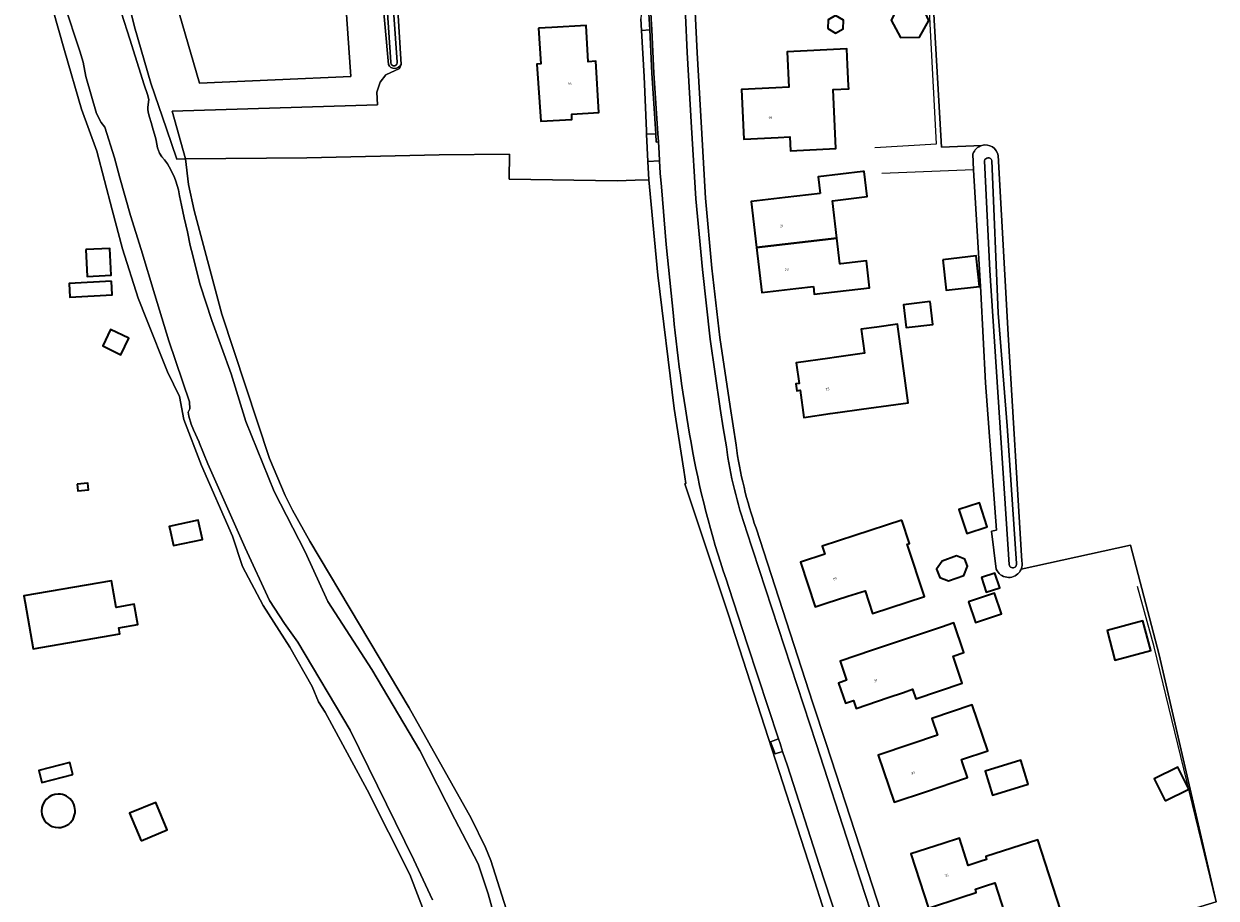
# Model space of a CAD drawing. Header units: metres. Extents: x 201541 to 204988, y 387833 to 394342.
# Tile 156 of 214: x 203642 to 203816, y 391477 to 391605. Entities that reach past the tile are written whole.
import ezdxf
from ezdxf.enums import TextEntityAlignment as Align

# ---------------------------------------------------------------- set-up
doc = ezdxf.new("R2010")
doc.units = ezdxf.units.M
for name, color, linetype, lineweight in [('B-WE-GR-BOUWLAND-GV', 80, 'Continuous', 13), ('B-WE-GR-GRAS-GV', 60, 'Continuous', 13), ('B-WE-GR-GROENVOORZIENING-GV', 80, 'Continuous', 18), ('B-WE-GR-HOUTWAL-GV', 40, 'Continuous', 13), ('B-WE-IE-TERREINAFSCHEIDING_KUNSTMATIG_HEKWERK-G', 20, 'IE-TERREINAFSCHEIDING-KUNSTMATIG', 18), ('B-WE-OG-BEBOUWING-GV', 7, 'Continuous', 35), ('B-WE-OG-BEBOUWING-T18', 10, 'Continuous', 18), ('B-WE-OG-BEBOUWING_SCHUUR-GV', 7, 'Continuous', 35), ('B-WE-OG-TERREIN_CULTUURSCHEIDING-GV', 7, 'Continuous', 18), ('B-WE-OG-TERREIN_ERF-GV', 7, 'Continuous', 18), ('B-WE-OG-WATER-GV', 130, 'Continuous', 18), ('B-WE-OG-WATER_SLOOT-GV', 120, 'Continuous', 18), ('B-WE-VH-ONVERHARD-GV', 252, 'Continuous', 18), ('B-WE-VH-VERHARDING_ASFALT-GV', 252, 'Continuous', 18), ('B-WE-VH-VERHARDING_GRASBETONSTEEN-GV', 70, 'Continuous', 18), ('B-WE-VH-VERHARDING_OPEN-GV', 252, 'Continuous', 18), ('B-WE-VH-VERHARDING_TEGEL-GV', 252, 'Continuous', 18)]:
    doc.layers.add(name, color=color, linetype=linetype, lineweight=lineweight)
doc.styles.add('NLCS-ISO-M200-T18', font='NLCS-ISO.ttf', dxfattribs={"height": 0.36})
doc.linetypes.add('IE-TERREINAFSCHEIDING-KUNSTMATIG', pattern='A,4,[82,NLCS.SHX,S=0.75,R=90,X=0,Y=0],4,-2', length=10)

msp = doc.modelspace()

# ---------------------------------------------------------------- linework, layer by layer
at = {"layer": 'B-WE-GR-BOUWLAND-GV'}
for points in [[(203774.526, 391609.205), (203775.8, 391587.157), (203781.722, 391587.415)], [(203784.109, 391585.923), (203785.531, 391559.794), (203787.569, 391526.631)], [(203787.457, 391525.49), (203803.409, 391528.975), (203807.598, 391512.933), (203815.95, 391476.86), (203773.49, 391463.874), (203772.15, 391463.431), (203771.262, 391463.138), (203770.964, 391463.065)]]:
    msp.add_lwpolyline(points, dxfattribs=at)
for points in [[(203781.722, 391587.415, -0.4390345), (203784.109, 391585.923)], [(203787.569, 391526.631, -0.1490188), (203787.457, 391525.49)]]:
    msp.add_lwpolyline(points, format="xyb", dxfattribs=at)
at = {"layer": 'B-WE-GR-GRAS-GV'}
msp.add_lwpolyline([(203758.762, 391475.217), (203756.876, 391481.129), (203744.67, 391518.809), (203738.3, 391537.956), (203738.45, 391537.979), (203738.143, 391539.955), (203736.738, 391548.982), (203734.334, 391568.471), (203733.139, 391581.351), (203733.044, 391582.38), (203731.04, 391582.329), (203728.384, 391582.261), (203712.628, 391582.467), (203712.659, 391586.118), (203702.373, 391586.029), (203683.061, 391585.623), (203665.289, 391585.477), (203665.753, 391581.729), (203666.583, 391577.892), (203670.604, 391562.771), (203677.603, 391541.678), (203679.876, 391536.225), (203680.927, 391534.125), (203683.481, 391529.558), (203697.984, 391505.21), (203707.064, 391489.097), (203709.16, 391484.806), (203709.93, 391482.912), (203712.504, 391474.739)], dxfattribs=at)
at = {"layer": 'B-WE-GR-GROENVOORZIENING-GV'}
msp.add_lwpolyline([(203682.088, 391710.585), (203682.028, 391715.409), (203676.264, 391716.336), (203658.944, 391718.353), (203658.028, 391712.774), (203648.153, 391713.772), (203646.915, 391709.011), (203645.405, 391699.745), (203643.342, 391684.561), (203644.062, 391677.296), (203646.465, 391668.222), (203651.392, 391651.552), (203667.351, 391596.5), (203689.451, 391597.516), (203686.856, 391635.242), (203682.13, 391707.193)], close=True, dxfattribs=at)
at = {"layer": 'B-WE-GR-HOUTWAL-GV'}
for points in [[(203694.958, 391599.242), (203693.13, 391619.876), (203691.981, 391637.022), (203690.809, 391652.635), (203689.813, 391667.309), (203688.566, 391686.016), (203688.064, 391704.469)], [(203686.856, 391635.242), (203689.451, 391597.516), (203667.351, 391596.5), (203651.392, 391651.552)], [(203655.216, 391615.6), (203657.859, 391604.743), (203660.237, 391596.532), (203662.531, 391589.841), (203664.041, 391585.398), (203665.289, 391585.477)], [(203665.289, 391585.477), (203663.361, 391592.439), (203693.353, 391593.374), (203693.296, 391595.195), (203693.754, 391596.664), (203694.598, 391597.753), (203696.599, 391598.65), (203696.809, 391599.254)]]:
    msp.add_lwpolyline(points, dxfattribs=at)
msp.add_lwpolyline([(203696.809, 391599.254, -0.6158976), (203694.958, 391599.242)], format="xyb", dxfattribs=at)
at = {"layer": 'B-WE-IE-TERREINAFSCHEIDING_KUNSTMATIG_HEKWERK-G'}
for points in [[(203682.088, 391710.585), (203682.13, 391707.193), (203686.856, 391635.242), (203689.451, 391597.516), (203667.351, 391596.5), (203651.392, 391651.552), (203646.465, 391668.222), (203644.062, 391677.296), (203643.342, 391684.561), (203645.405, 391699.745), (203646.915, 391709.011), (203648.153, 391713.772)], [(203766.076, 391587.11), (203775.074, 391587.659), (203774.191, 391604.246), (203773.551, 391616.883)], [(203694.598, 391597.753), (203696.599, 391598.65)], [(203663.361, 391592.439), (203693.353, 391593.374), (203693.296, 391595.195), (203693.754, 391596.664), (203694.598, 391597.753)], [(203665.289, 391585.477), (203663.361, 391592.439)], [(203665.289, 391585.477), (203683.061, 391585.623), (203702.373, 391586.029), (203712.659, 391586.118), (203712.628, 391582.467), (203728.384, 391582.261), (203731.04, 391582.329)], [(203780.481, 391583.855), (203767.062, 391583.33)], [(203783.813, 391525.463), (203783.131, 391531.024), (203783.867, 391531.178), (203782.257, 391552.711), (203781.574, 391565.962), (203780.481, 391583.855)], [(203731.04, 391582.329), (203733.044, 391582.38)], [(203773.49, 391463.874), (203815.95, 391476.86), (203806.913, 391514.12), (203804.446, 391522.947)]]:
    msp.add_lwpolyline(points, dxfattribs=at)
at = {"layer": 'B-WE-OG-BEBOUWING-GV'}
for points in [[(203768.462, 391605.716), (203769.83, 391603.186), (203772.577, 391603.239), (203773.972, 391605.684), (203772.776, 391608.272), (203769.696, 391608.217)], [(203759.19, 391604.505), (203760.325, 391603.832), (203761.428, 391604.451), (203761.46, 391605.744), (203760.325, 391606.417), (203759.222, 391605.798)], [(203716.912, 391604.553), (203717.26, 391599.358), (203716.666, 391599.318), (203717.227, 391590.973), (203721.795, 391591.196), (203721.755, 391592.004), (203725.717, 391592.23), (203725.298, 391599.712), (203724.15, 391599.648), (203723.855, 391604.94), (203718.863, 391604.662)], [(203751.575, 391595.834), (203746.582, 391595.593), (203746.934, 391588.329), (203751.935, 391588.57), (203753.643, 391588.653), (203753.741, 391586.631), (203760.386, 391586.98), (203759.968, 391595.576), (203762.253, 391595.687), (203762.23, 391596.146), (203762.082, 391599.194), (203761.968, 391601.535), (203753.258, 391601.078), (203753.508, 391595.928)], [(203758.076, 391580.382), (203752.965, 391579.788), (203747.997, 391579.211), (203748.776, 391572.514), (203760.495, 391573.877), (203759.86, 391579.338), (203764.938, 391579.929), (203764.517, 391583.617), (203764.332, 391583.595), (203757.791, 391582.834)], [(203757.084, 391566.792), (203757.216, 391565.66), (203765.294, 391566.599), (203764.832, 391570.569), (203761.084, 391570.133), (203760.933, 391570.115), (203760.495, 391573.877), (203748.776, 391572.514), (203749.543, 391565.916), (203754.511, 391566.493)], [(203650.752, 391572.196), (203650.936, 391568.277), (203654.439, 391568.441), (203654.255, 391572.36)], [(203776.006, 391570.713), (203776.51, 391566.254), (203781.382, 391566.805), (203780.878, 391571.264)], [(203654.498, 391567.584), (203648.294, 391567.244), (203648.404, 391565.238), (203654.608, 391565.578)], [(203774.159, 391564.582), (203770.26, 391564.114), (203770.659, 391560.792), (203774.558, 391561.26)], [(203657.034, 391559.237), (203654.369, 391560.523), (203653.203, 391558.107), (203655.868, 391556.821)], [(203764.116, 391548.853), (203769.129, 391549.54), (203770.939, 391549.789), (203769.364, 391561.275), (203766.358, 391560.862), (203764.053, 391560.546), (203764.552, 391557.068), (203760.129, 391556.434), (203759.505, 391556.344), (203754.551, 391555.633), (203754.983, 391552.617), (203754.509, 391552.549), (203754.653, 391551.559), (203755.125, 391551.627), (203755.693, 391547.667), (203759.51, 391548.215), (203760.642, 391548.377)], [(203782.487, 391531.672), (203781.366, 391535.162), (203778.364, 391534.221), (203779.514, 391530.711)], [(203663.016, 391531.355), (203663.534, 391528.927), (203667.779, 391529.834), (203667.18, 391532.639), (203662.935, 391531.733)], [(203770.003, 391532.64), (203763.13, 391530.378), (203758.374, 391528.837), (203758.757, 391527.657), (203755.209, 391526.507), (203757.333, 391519.963), (203758.965, 391520.492), (203762.13, 391521.519), (203764.638, 391522.332), (203765.732, 391518.996), (203773.307, 391521.482), (203770.804, 391529.109), (203771.13, 391529.216)], [(203775.882, 391526.649), (203775.092, 391525.503), (203775.557, 391524.247), (203776.844, 391523.771), (203779.064, 391524.533), (203779.629, 391525.921), (203779.23, 391526.922), (203777.983, 391527.448)], [(203641.859, 391520.538), (203643.026, 391513.822), (203655.73, 391516.03), (203655.58, 391516.896), (203658.339, 391517.376), (203657.821, 391520.353), (203655.164, 391519.89), (203654.484, 391523.792), (203641.681, 391521.56)], [(203781.668, 391524.242), (203782.356, 391522.131), (203784.308, 391522.767), (203783.619, 391524.879)], [(203779.764, 391520.691), (203780.793, 391517.66), (203784.563, 391518.94), (203783.534, 391521.971)], [(203775.785, 391517.015), (203775.229, 391516.827), (203765.731, 391513.63), (203760.994, 391512.035), (203761.937, 391509.234), (203760.752, 391508.835), (203761.751, 391505.869), (203762.936, 391506.268), (203763.317, 391505.135), (203768.027, 391506.721), (203770.255, 391507.471), (203771.574, 391507.915), (203772.044, 391506.526), (203778.829, 391508.821), (203777.491, 391512.778), (203779.072, 391513.313), (203777.611, 391517.632)], [(203800.016, 391516.53), (203801.161, 391512.194), (203806.384, 391513.574), (203805.239, 391517.91)], [(203771.3, 391499.887), (203766.561, 391498.295), (203768.876, 391491.406), (203773.615, 391492.999), (203779.319, 391494.916), (203779.63, 391495.021), (203778.894, 391497.192), (203778.739, 391497.65), (203782.565, 391498.947), (203780.293, 391505.648), (203774.394, 391503.647), (203775.222, 391501.205)], [(203648.857, 391495.454), (203648.396, 391497.24), (203643.867, 391496.072), (203644.328, 391494.286)], [(203788.492, 391494.059), (203787.4, 391497.571), (203782.176, 391495.947), (203783.269, 391492.434)], [(203808.511, 391491.615), (203811.946, 391493.331), (203810.349, 391496.528), (203806.914, 391494.812)], [(203658.806, 391485.787), (203662.632, 391487.373), (203660.97, 391491.382), (203657.144, 391489.796)], [(203781.583, 391482.788), (203779.683, 391482.174), (203778.432, 391486.162), (203776.071, 391485.395), (203771.332, 391483.855), (203773.9, 391475.949), (203778.624, 391477.483), (203780.88, 391478.215), (203780.758, 391478.689), (203782.258, 391479.173), (203783.618, 391479.612), (203786.776, 391469.806), (203794.31, 391472.233), (203789.897, 391485.93), (203782.262, 391483.469), (203782.398, 391483.052)]]:
    msp.add_lwpolyline(points, close=True, dxfattribs=at)
for points in [[(203646.698, 391492.607, 0.9999909), (203646.755, 391487.7)], [(203646.755, 391487.7, 1.0003984), (203646.698, 391492.607)]]:
    msp.add_lwpolyline(points, format="xyb", dxfattribs=at)
at = {"layer": 'B-WE-OG-BEBOUWING_SCHUUR-GV'}
msp.add_lwpolyline([(203649.497, 391537.895), (203649.593, 391536.935), (203651.129, 391537.088), (203651.033, 391538.049)], close=True, dxfattribs=at)
at = {"layer": 'B-WE-OG-TERREIN_CULTUURSCHEIDING-GV'}
for points in [[(203736.621, 391562.513), (203735.56, 391572.928), (203734.873, 391581.362), (203734.71, 391583.363), (203734.609, 391585.149), (203732.908, 391585.063), (203733.044, 391582.38), (203733.139, 391581.351), (203734.334, 391568.471), (203736.738, 391548.982), (203738.143, 391539.955)], [(203738.143, 391539.955), (203738.45, 391537.979), (203738.3, 391537.956), (203744.67, 391518.809), (203756.876, 391481.129), (203758.762, 391475.217)], [(203785.683, 391396.489), (203776.934, 391423.869), (203766.484, 391456.024), (203764.678, 391461.585), (203757.932, 391482.303), (203753.274, 391496.743), (203752.59, 391498.826), (203751.497, 391498.47), (203750.817, 391500.258), (203751.986, 391500.667), (203747.467, 391514.437), (203744.732, 391522.814)]]:
    msp.add_lwpolyline(points, dxfattribs=at)
for points in [[(203739.421, 391542.753, -0.0205499), (203736.621, 391562.513)], [(203744.732, 391522.814, -0.039063), (203739.421, 391542.753)]]:
    msp.add_lwpolyline(points, format="xyb", dxfattribs=at)
at = {"layer": 'B-WE-OG-TERREIN_ERF-GV'}
for points in [[(203781.722, 391587.415), (203775.8, 391587.157), (203774.526, 391609.205), (203774.01, 391615.744), (203773.61, 391615.724), (203773.551, 391616.883), (203768.722, 391616.572), (203768.489, 391620.197), (203773.367, 391620.51), (203773.113, 391625.526), (203773.615, 391625.499), (203772.478, 391653.26), (203757.366, 391657.306), (203743.172, 391657.078), (203741.528, 391659.462)], [(203739.089, 391658.514), (203739.077, 391657.001), (203739.076, 391656.877), (203739.056, 391654.483), (203739.01, 391644.488), (203739.052, 391634.494), (203739.221, 391623.222), (203739.575, 391611.956), (203740.09, 391600.967), (203740.728, 391589.985), (203741.306, 391579.712), (203742.259, 391569.468), (203743.405, 391559.331), (203744.93, 391549.244), (203745.345, 391546.425), (203745.771, 391543.609)], [(203694.701, 391634.238), (203696.809, 391599.254), (203696.599, 391598.65), (203694.598, 391597.753), (203693.754, 391596.664), (203693.296, 391595.195), (203693.353, 391593.374), (203663.361, 391592.439), (203665.289, 391585.477), (203683.061, 391585.623), (203702.373, 391586.029), (203712.659, 391586.118), (203712.628, 391582.467), (203728.384, 391582.261), (203731.04, 391582.329), (203733.044, 391582.38), (203732.908, 391585.063), (203732.705, 391589.058), (203732.685, 391589.551), (203732.362, 391597.494), (203731.948, 391604.24), (203731.845, 391605.922)], [(203700.561, 391474.349), (203698.075, 391480.846), (203691.88, 391493.21), (203685.698, 391504.579), (203684.751, 391506.08), (203683.811, 391508.35), (203680.58, 391514.09), (203676.647, 391520.144), (203673.658, 391525.846), (203672.188, 391530.303), (203667.63, 391540.656), (203665.058, 391547.369), (203664.417, 391550.728), (203662.665, 391554.319), (203659.589, 391562.045), (203658.398, 391565.114), (203656.083, 391572.301), (203654.613, 391577.984), (203652.355, 391586.578), (203650.125, 391592.727), (203647.626, 391601.274), (203644.217, 391613.369)], [(203783.813, 391525.463), (203783.131, 391531.024), (203783.867, 391531.178), (203782.257, 391552.711), (203781.574, 391565.962), (203780.481, 391583.855), (203780.408, 391586.154)], [(203748.701, 391531.45), (203757.02, 391505.911), (203758.951, 391500), (203763.884, 391484.903)], [(203763.884, 391484.903), (203770.593, 391464.206), (203770.964, 391463.065), (203771.262, 391463.138), (203772.15, 391463.431), (203773.49, 391463.874), (203815.95, 391476.86), (203807.598, 391512.933), (203803.409, 391528.975), (203787.457, 391525.49)]]:
    msp.add_lwpolyline(points, dxfattribs=at)
for points in [[(203769.696, 391608.217), (203772.776, 391608.272), (203773.972, 391605.684), (203772.577, 391603.239), (203769.83, 391603.186), (203768.462, 391605.716)], [(203759.19, 391604.505), (203759.222, 391605.798), (203760.325, 391606.417), (203761.46, 391605.744), (203761.428, 391604.451), (203760.325, 391603.832)], [(203718.863, 391604.662), (203723.855, 391604.94), (203724.15, 391599.648), (203725.298, 391599.712), (203725.717, 391592.23), (203721.755, 391592.004), (203721.795, 391591.196), (203717.227, 391590.973), (203716.666, 391599.318), (203717.26, 391599.358), (203716.912, 391604.553)], [(203751.935, 391588.57), (203746.934, 391588.329), (203746.582, 391595.593), (203751.575, 391595.834), (203753.508, 391595.928), (203753.258, 391601.078), (203761.968, 391601.535), (203762.082, 391599.194), (203762.23, 391596.146), (203762.253, 391595.687), (203759.968, 391595.576), (203760.386, 391586.98), (203753.741, 391586.631), (203753.643, 391588.653)], [(203764.832, 391570.569), (203765.294, 391566.599), (203757.216, 391565.66), (203757.084, 391566.792), (203754.511, 391566.493), (203749.543, 391565.916), (203748.776, 391572.514), (203747.997, 391579.211), (203752.965, 391579.788), (203758.076, 391580.382), (203757.791, 391582.834), (203764.332, 391583.595), (203764.517, 391583.617), (203764.938, 391579.929), (203759.86, 391579.338), (203760.495, 391573.877), (203760.933, 391570.115), (203761.084, 391570.133)], [(203650.752, 391572.196), (203654.255, 391572.36), (203654.439, 391568.441), (203650.936, 391568.277)], [(203776.006, 391570.713), (203780.878, 391571.264), (203781.382, 391566.805), (203776.51, 391566.254)], [(203654.498, 391567.584), (203654.608, 391565.578), (203648.404, 391565.238), (203648.294, 391567.244)], [(203774.159, 391564.582), (203774.558, 391561.26), (203770.659, 391560.792), (203770.26, 391564.114)], [(203655.868, 391556.821), (203653.203, 391558.107), (203654.369, 391560.523), (203657.034, 391559.237)], [(203769.129, 391549.54), (203764.116, 391548.853), (203760.642, 391548.377), (203759.51, 391548.215), (203755.693, 391547.667), (203755.125, 391551.627), (203754.653, 391551.559), (203754.509, 391552.549), (203754.983, 391552.617), (203754.551, 391555.633), (203759.505, 391556.344), (203760.129, 391556.434), (203764.552, 391557.068), (203764.053, 391560.546), (203766.358, 391560.862), (203769.364, 391561.275), (203770.939, 391549.789)], [(203782.487, 391531.672), (203779.514, 391530.711), (203778.364, 391534.221), (203781.366, 391535.162)], [(203667.18, 391532.639), (203667.779, 391529.834), (203663.534, 391528.927), (203663.016, 391531.355), (203662.935, 391531.733)], [(203762.13, 391521.519), (203758.965, 391520.492), (203757.333, 391519.963), (203755.209, 391526.507), (203758.757, 391527.657), (203758.374, 391528.837), (203763.13, 391530.378), (203770.003, 391532.64), (203771.13, 391529.216), (203770.804, 391529.109), (203773.307, 391521.482), (203765.732, 391518.996), (203764.638, 391522.332)], [(203775.092, 391525.503), (203775.882, 391526.649), (203777.983, 391527.448), (203779.23, 391526.922), (203779.629, 391525.921), (203779.064, 391524.533), (203776.844, 391523.771), (203775.557, 391524.247)], [(203641.859, 391520.538), (203641.681, 391521.56), (203654.484, 391523.792), (203655.164, 391519.89), (203657.821, 391520.353), (203658.339, 391517.376), (203655.58, 391516.896), (203655.73, 391516.03), (203643.026, 391513.822)], [(203781.668, 391524.242), (203783.619, 391524.879), (203784.308, 391522.767), (203782.356, 391522.131)], [(203779.764, 391520.691), (203783.534, 391521.971), (203784.563, 391518.94), (203780.793, 391517.66)], [(203760.752, 391508.835), (203761.937, 391509.234), (203760.994, 391512.035), (203765.731, 391513.63), (203775.229, 391516.827), (203775.785, 391517.015), (203777.611, 391517.632), (203779.072, 391513.313), (203777.491, 391512.778), (203778.829, 391508.821), (203772.044, 391506.526), (203771.574, 391507.915), (203770.255, 391507.471), (203768.027, 391506.721), (203763.317, 391505.135), (203762.936, 391506.268), (203761.751, 391505.869)], [(203800.016, 391516.53), (203805.239, 391517.91), (203806.384, 391513.574), (203801.161, 391512.194)], [(203778.739, 391497.65), (203778.894, 391497.192), (203779.63, 391495.021), (203779.319, 391494.916), (203773.615, 391492.999), (203768.876, 391491.406), (203766.561, 391498.295), (203771.3, 391499.887), (203775.222, 391501.205), (203774.394, 391503.647), (203780.293, 391505.648), (203782.565, 391498.947)], [(203648.857, 391495.454), (203644.328, 391494.286), (203643.867, 391496.072), (203648.396, 391497.24)], [(203783.269, 391492.434), (203782.176, 391495.947), (203787.4, 391497.571), (203788.492, 391494.059)], [(203808.511, 391491.615), (203806.914, 391494.812), (203810.349, 391496.528), (203811.946, 391493.331)], [(203658.806, 391485.787), (203657.144, 391489.796), (203660.97, 391491.382), (203662.632, 391487.373)], [(203778.624, 391477.483), (203773.9, 391475.949), (203771.332, 391483.855), (203776.071, 391485.395), (203778.432, 391486.162), (203779.683, 391482.174), (203781.583, 391482.788), (203782.398, 391483.052), (203782.262, 391483.469), (203789.897, 391485.93), (203794.31, 391472.233), (203786.776, 391469.806), (203783.618, 391479.612), (203782.258, 391479.173), (203780.758, 391478.689), (203780.88, 391478.215)]]:
    msp.add_lwpolyline(points, close=True, dxfattribs=at)
for points in [[(203780.408, 391586.154, -0.2535887), (203781.722, 391587.415)], [(203745.771, 391543.609, 0.0482283), (203748.701, 391531.45)], [(203787.16, 391524.992, -0.5621738), (203783.813, 391525.463)], [(203787.457, 391525.49, -0.0742387), (203787.16, 391524.992)], [(203646.755, 391487.7, -0.9999909), (203646.698, 391492.607)], [(203646.698, 391492.607, -1.0003984), (203646.755, 391487.7)]]:
    msp.add_lwpolyline(points, format="xyb", dxfattribs=at)
at = {"layer": 'B-WE-OG-WATER-GV'}
for points in [[(203688.725, 391703.971), (203691.341, 391658.792), (203695.327, 391599.581)], [(203696.25, 391599.581), (203693.82, 391634.212), (203691.003, 391681.17), (203689.825, 391704.016)], [(203647.557, 391608.109), (203649.858, 391601.202), (203650.334, 391599.591), (203650.753, 391597.496), (203652.309, 391592.062), (203652.96, 391590.775), (203653.509, 391590.094), (203654.915, 391585.624), (203655.688, 391582.674), (203657.262, 391577.189), (203658.817, 391572.181), (203660.821, 391565.597), (203662.849, 391558.842), (203665.899, 391549.931), (203665.95, 391548.908), (203665.69, 391548.434), (203665.79, 391547.822), (203666.114, 391546.695), (203666.498, 391545.861), (203667.29, 391544.057), (203667.328, 391543.984), (203668.594, 391540.858), (203674.012, 391528.61), (203677.599, 391520.902), (203679.792, 391517.554), (203681.708, 391514.8), (203689.378, 391501.948), (203698.684, 391482.971), (203701.434, 391477.141)], [(203710.939, 391472.909), (203709.558, 391478.03), (203708.082, 391482.396), (203704.652, 391488.914), (203699.581, 391498.961), (203692.54, 391510.802), (203686.118, 391520.761), (203682.811, 391527.999), (203678.292, 391536.85), (203674.111, 391547.04), (203671.986, 391554.047), (203669.144, 391561.807), (203667.454, 391567.056), (203666.168, 391572.046), (203665.991, 391572.794), (203665.613, 391574.765), (203665.136, 391576.816), (203664.708, 391578.688), (203664.432, 391580.056), (203664.29, 391580.925), (203663.906, 391582.216), (203663.681, 391582.722), (203663.167, 391583.828), (203662.669, 391584.741), (203662.235, 391585.299), (203661.864, 391585.749), (203661.525, 391586.297), (203661.23, 391587.066), (203661.024, 391588.121), (203660.92, 391588.599), (203660.596, 391589.682), (203660.313, 391590.754), (203660.051, 391591.567), (203659.884, 391592.088), (203659.812, 391592.632), (203659.793, 391593.012), (203659.927, 391594.123), (203659.772, 391594.838), (203659.258, 391596.266), (203657.161, 391602.962), (203655.976, 391606.768)], [(203782.085, 391585.171), (203782.872, 391569.151), (203785.713, 391526.151)], [(203786.749, 391526.297), (203785.404, 391546.407), (203784.107, 391562.888), (203783.162, 391585.238)]]:
    msp.add_lwpolyline(points, dxfattribs=at)
for points in [[(203695.327, 391599.581, 1.1441099), (203696.25, 391599.581)], [(203783.162, 391585.238, 0.7663567), (203782.085, 391585.171)], [(203785.713, 391526.151, 1.087049), (203786.749, 391526.297)]]:
    msp.add_lwpolyline(points, format="xyb", dxfattribs=at)
at = {"layer": 'B-WE-OG-WATER_SLOOT-GV'}
for points in [[(203688.064, 391704.469), (203688.566, 391686.016), (203689.813, 391667.309), (203690.809, 391652.635), (203691.981, 391637.022), (203693.13, 391619.876), (203694.958, 391599.242)], [(203696.809, 391599.254), (203694.701, 391634.238), (203694.8, 391634.916), (203694.217, 391647.274), (203692.995, 391661.46), (203691.626, 391681.568), (203690.226, 391704.448)], [(203695.327, 391599.581), (203691.341, 391658.792), (203688.725, 391703.971)], [(203689.825, 391704.016), (203691.003, 391681.17), (203693.82, 391634.212), (203696.25, 391599.581)], [(203712.504, 391474.739), (203709.93, 391482.912), (203709.16, 391484.806), (203707.064, 391489.097), (203697.984, 391505.21), (203683.481, 391529.558), (203680.927, 391534.125), (203679.876, 391536.225), (203677.603, 391541.678), (203670.604, 391562.771), (203666.583, 391577.892), (203665.753, 391581.729), (203665.289, 391585.477), (203664.041, 391585.398), (203662.531, 391589.841), (203660.237, 391596.532), (203657.859, 391604.743), (203655.216, 391615.6)], [(203644.217, 391613.369), (203647.626, 391601.274), (203650.125, 391592.727), (203652.355, 391586.578), (203654.613, 391577.984), (203656.083, 391572.301), (203658.398, 391565.114), (203659.589, 391562.045), (203662.665, 391554.319), (203664.417, 391550.728), (203665.058, 391547.369), (203667.63, 391540.656), (203672.188, 391530.303), (203673.658, 391525.846), (203676.647, 391520.144), (203680.58, 391514.09), (203683.811, 391508.35), (203684.751, 391506.08), (203685.698, 391504.579), (203691.88, 391493.21), (203698.075, 391480.846), (203700.561, 391474.349)], [(203701.434, 391477.141), (203698.684, 391482.971), (203689.378, 391501.948), (203681.708, 391514.8), (203679.792, 391517.554), (203677.599, 391520.902), (203674.012, 391528.61), (203668.594, 391540.858), (203667.328, 391543.984), (203667.29, 391544.057), (203666.498, 391545.861), (203666.114, 391546.695), (203665.79, 391547.822), (203665.69, 391548.434), (203665.95, 391548.908), (203665.899, 391549.931), (203662.849, 391558.842), (203660.821, 391565.597), (203658.817, 391572.181), (203657.262, 391577.189), (203655.688, 391582.674), (203654.915, 391585.624), (203653.509, 391590.094), (203652.96, 391590.775), (203652.309, 391592.062), (203650.753, 391597.496), (203650.334, 391599.591), (203649.858, 391601.202), (203647.557, 391608.109)], [(203655.976, 391606.768), (203657.161, 391602.962), (203659.258, 391596.266), (203659.772, 391594.838), (203659.927, 391594.123), (203659.793, 391593.012), (203659.812, 391592.632), (203659.884, 391592.088), (203660.051, 391591.567), (203660.313, 391590.754), (203660.596, 391589.682), (203660.92, 391588.599), (203661.024, 391588.121), (203661.23, 391587.066), (203661.525, 391586.297), (203661.864, 391585.749), (203662.235, 391585.299), (203662.669, 391584.741), (203663.167, 391583.828), (203663.681, 391582.722), (203663.906, 391582.216), (203664.29, 391580.925), (203664.432, 391580.056), (203664.708, 391578.688), (203665.136, 391576.816), (203665.613, 391574.765), (203665.991, 391572.794), (203666.168, 391572.046), (203667.454, 391567.056), (203669.144, 391561.807), (203671.986, 391554.047), (203674.111, 391547.04), (203678.292, 391536.85), (203682.811, 391527.999), (203686.118, 391520.761), (203692.54, 391510.802), (203699.581, 391498.961), (203704.652, 391488.914), (203708.082, 391482.396), (203709.558, 391478.03), (203710.939, 391472.909)], [(203780.408, 391586.154), (203780.481, 391583.855)], [(203785.713, 391526.151), (203782.872, 391569.151), (203782.085, 391585.171)], [(203783.162, 391585.238), (203784.107, 391562.888), (203785.404, 391546.407), (203786.749, 391526.297)], [(203787.569, 391526.631), (203785.531, 391559.794), (203784.109, 391585.923)], [(203780.481, 391583.855), (203781.574, 391565.962), (203782.257, 391552.711), (203783.867, 391531.178), (203783.131, 391531.024), (203783.813, 391525.463)]]:
    msp.add_lwpolyline(points, dxfattribs=at)
for points in [[(203694.958, 391599.242, 0.6158976), (203696.809, 391599.254)], [(203696.25, 391599.581, -1.1441099), (203695.327, 391599.581)], [(203781.722, 391587.415, 0.2535887), (203780.408, 391586.154)], [(203784.109, 391585.923, 0.4390345), (203781.722, 391587.415)], [(203782.085, 391585.171, -0.7663567), (203783.162, 391585.238)], [(203783.813, 391525.463, 0.5621738), (203787.16, 391524.992)], [(203786.749, 391526.297, -1.087049), (203785.713, 391526.151)], [(203787.16, 391524.992, 0.0742387), (203787.457, 391525.49)], [(203787.457, 391525.49, 0.1490188), (203787.569, 391526.631)]]:
    msp.add_lwpolyline(points, format="xyb", dxfattribs=at)
at = {"layer": 'B-WE-VH-ONVERHARD-GV'}
for points in [[(203731.845, 391605.922), (203731.948, 391604.24), (203733.159, 391604.304), (203733.043, 391606.714), (203731.915, 391606.574)], [(203732.705, 391589.058), (203732.908, 391585.063), (203734.609, 391585.149), (203734.545, 391586.286), (203734.424, 391587.929), (203734.124, 391587.907), (203734.034, 391589.126)]]:
    msp.add_lwpolyline(points, close=True, dxfattribs=at)
at = {"layer": 'B-WE-VH-VERHARDING_ASFALT-GV'}
for points in [[(203744.369, 391543.344), (203743.914, 391546.154), (203743.472, 391548.966), (203741.998, 391559.092), (203740.853, 391569.262), (203739.896, 391579.627), (203739.268, 391590.017), (203738.655, 391600.993), (203738.153, 391611.975)], [(203733.342, 391606.751), (203733.459, 391604.32), (203733.765, 391597.974), (203734.334, 391589.141), (203734.424, 391587.929), (203734.545, 391586.286), (203734.609, 391585.149), (203734.71, 391583.363), (203734.873, 391581.362), (203735.56, 391572.928), (203736.621, 391562.513)], [(203789, 391403.025), (203787.141, 391408.792), (203770.356, 391460.362), (203769.069, 391464.317), (203762.513, 391484.521), (203757.469, 391500), (203755.63, 391505.643), (203747.324, 391531.103)], [(203744.732, 391522.814), (203747.467, 391514.437), (203751.986, 391500.667), (203752.205, 391500), (203752.59, 391498.826), (203753.274, 391496.743), (203757.932, 391482.303), (203764.678, 391461.585), (203766.484, 391456.024), (203776.934, 391423.869), (203785.683, 391396.489)]]:
    msp.add_lwpolyline(points, dxfattribs=at)
for points in [[(203736.621, 391562.513, 0.0205499), (203739.421, 391542.753)], [(203739.421, 391542.753, 0.039063), (203744.732, 391522.814)], [(203747.324, 391531.103, -0.0512519), (203744.369, 391543.344)]]:
    msp.add_lwpolyline(points, format="xyb", dxfattribs=at)
at = {"layer": 'B-WE-VH-VERHARDING_GRASBETONSTEEN-GV'}
msp.add_lwpolyline([(203732.362, 391597.494), (203732.685, 391589.551), (203732.705, 391589.058), (203734.034, 391589.126), (203733.465, 391597.957), (203733.159, 391604.304), (203731.948, 391604.24)], close=True, dxfattribs=at)
at = {"layer": 'B-WE-VH-VERHARDING_OPEN-GV'}
msp.add_lwpolyline([(203733.043, 391606.714), (203733.159, 391604.304), (203733.465, 391597.957), (203734.034, 391589.126), (203734.124, 391587.907), (203734.424, 391587.929), (203734.334, 391589.141), (203733.765, 391597.974), (203733.459, 391604.32), (203733.342, 391606.751)], dxfattribs=at)
msp.add_lwpolyline([(203752.59, 391498.826), (203752.205, 391500), (203751.986, 391500.667), (203750.817, 391500.258), (203751.497, 391498.47)], close=True, dxfattribs=at)
at = {"layer": 'B-WE-VH-VERHARDING_TEGEL-GV'}
for points in [[(203737.618, 391655.804), (203737.57, 391654.614), (203737.529, 391644.582), (203737.632, 391634.551), (203737.813, 391623.261), (203738.153, 391611.975), (203738.655, 391600.993), (203739.268, 391590.017), (203739.896, 391579.627), (203740.853, 391569.262), (203741.998, 391559.092), (203743.472, 391548.966), (203743.914, 391546.154), (203744.369, 391543.344)], [(203745.771, 391543.609), (203745.345, 391546.425), (203744.93, 391549.244), (203743.405, 391559.331), (203742.259, 391569.468), (203741.306, 391579.712), (203740.728, 391589.985), (203740.09, 391600.967), (203739.575, 391611.956), (203739.221, 391623.222), (203739.052, 391634.494), (203739.01, 391644.488), (203739.056, 391654.483), (203739.076, 391656.877), (203737.875, 391656.887)], [(203747.324, 391531.103), (203755.63, 391505.643), (203757.469, 391500), (203762.513, 391484.521), (203769.069, 391464.317), (203770.356, 391460.362), (203787.141, 391408.792), (203789, 391403.025)], [(203770.964, 391463.065), (203770.593, 391464.206), (203763.884, 391484.903), (203758.951, 391500), (203757.02, 391505.911), (203748.701, 391531.45)]]:
    msp.add_lwpolyline(points, dxfattribs=at)
for points in [[(203744.369, 391543.344, 0.0512519), (203747.324, 391531.103)], [(203748.701, 391531.45, -0.0482283), (203745.771, 391543.609)]]:
    msp.add_lwpolyline(points, format="xyb", dxfattribs=at)

# ---------------------------------------------------------------- texts
at = {"layer": 'B-WE-OG-BEBOUWING-T18', "style": 'NLCS-ISO-M200-T18'}
for s, rotation, p in [('16', 3.2, (203721.475, 391596.442)), ('19', 2.7, (203750.787, 391591.452)), ('21', 6.6, (203752.438, 391575.652)), ('23', 6.6, (203753.179, 391569.283)), ('25', 8.1, (203759.141, 391551.799)), ('29', 17.9, (203760.206, 391524.068)), ('31', 18.6, (203766.18, 391509.169)), ('33', 18.5, (203771.653, 391495.7)), ('35', 17.9, (203776.559, 391480.712))]:
    msp.add_text(s, height=0.36, rotation=rotation, dxfattribs=at).set_placement(p, align=Align.MIDDLE)

doc.saveas('drawing.dxf')
